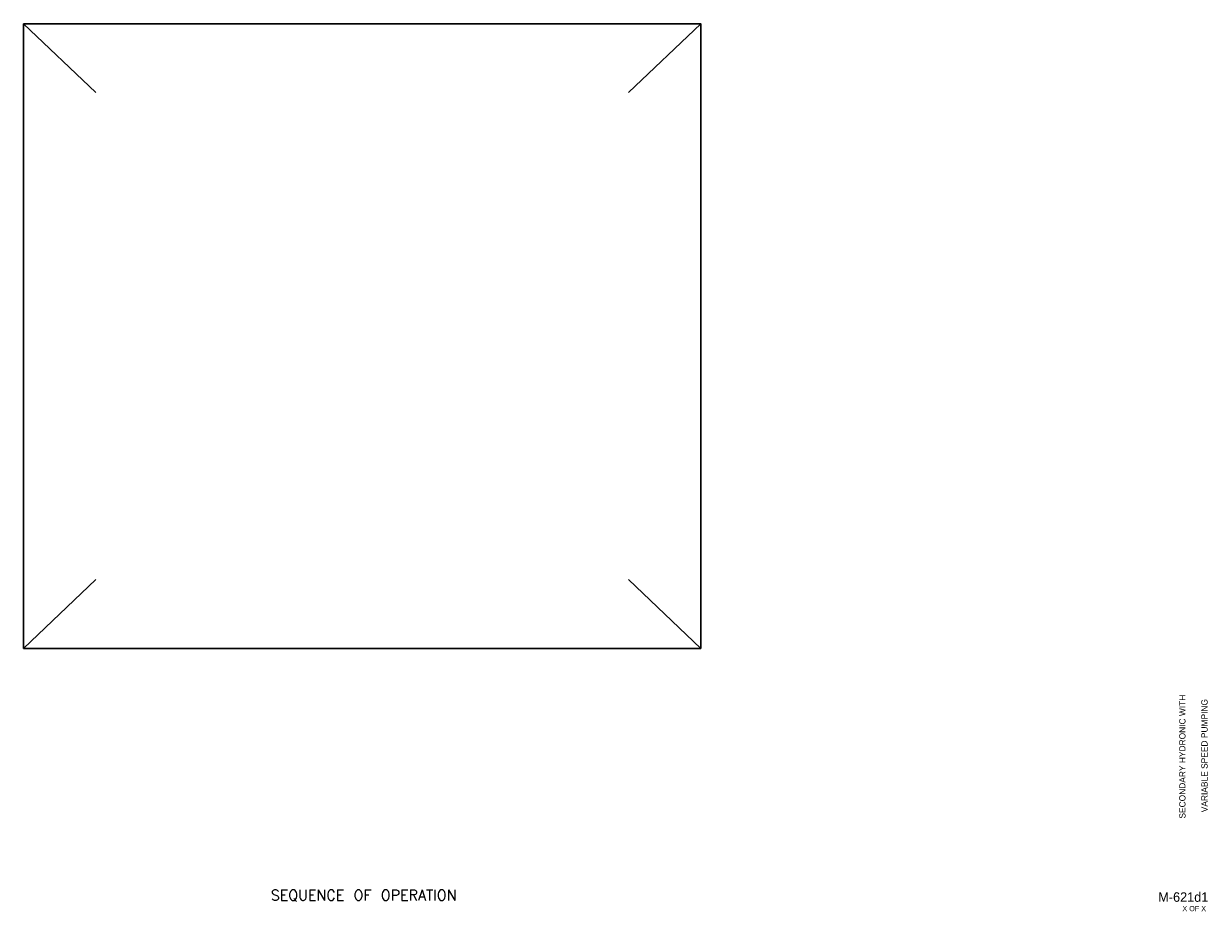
# Model space of a CAD drawing. Header units: inches. Extents: x 9.5 to 32.2, y 0.5 to 17.4.
import ezdxf
from ezdxf.enums import TextEntityAlignment as Align

# ---------------------------------------------------------------- set-up
doc = ezdxf.new("R2010")
doc.units = ezdxf.units.IN
doc.header["$MEASUREMENT"] = 0
for name, color, linetype, lineweight in [('G-ANNO-DATA', 7, 'Continuous', 0), ('M-ANNO-SYMB', 6, 'Continuous', 30), ('M-ANNO-TEXT', 2, 'Continuous', 30)]:
    doc.layers.add(name, color=color, linetype=linetype, lineweight=lineweight)
doc.styles.add('CONTROLTXT', font='txt.shx')
doc.styles.add('Style-LOW_RES_FILLED', font='LOW_RES_FILLED.shx')

msp = doc.modelspace()

# ---------------------------------------------------------------- linework, layer by layer
at = {"layer": 'M-ANNO-SYMB'}
for p, q in [((9.488, 17.438), (10.869, 16.122)), ((22.45, 17.438), (21.07, 16.122)), ((10.869, 6.8), (9.488, 5.484)), ((21.07, 6.8), (22.45, 5.484))]:
    msp.add_line(p, q, dxfattribs=at)
msp.add_3dface([(9.488, 17.438), (22.45, 17.438), (22.45, 5.484), (9.488, 5.484)], dxfattribs=at)

# ---------------------------------------------------------------- texts
at = {"layer": 'G-ANNO-DATA', "color": 7, "linetype": 'Continuous', "lineweight": 0, "style": 'Style-LOW_RES_FILLED'}
for s, p in [('SECONDARY HYDRONIC WITH', (31.67, 3.413)), ('VARIABLE SPEED PUMPING', (32.093, 3.432))]:
    msp.add_text(s, height=0.12, rotation=90, dxfattribs=at).set_placement(p, align=Align.MIDDLE_CENTER)
msp.add_text('M-621d1', height=0.1815, dxfattribs=at).set_placement((31.688, 0.726), align=Align.MIDDLE_CENTER)
msp.add_text('X OF X', height=0.1, dxfattribs=at).set_placement((31.671, 0.555), align=Align.TOP_LEFT)
at = {"layer": 'M-ANNO-TEXT', "linetype": 'Continuous', "style": 'CONTROLTXT'}
msp.add_text('SEQUENCE OF OPERATION', height=0.2, dxfattribs=at).set_placement((15.997, 0.661), align=Align.CENTER)

doc.saveas('drawing.dxf')
